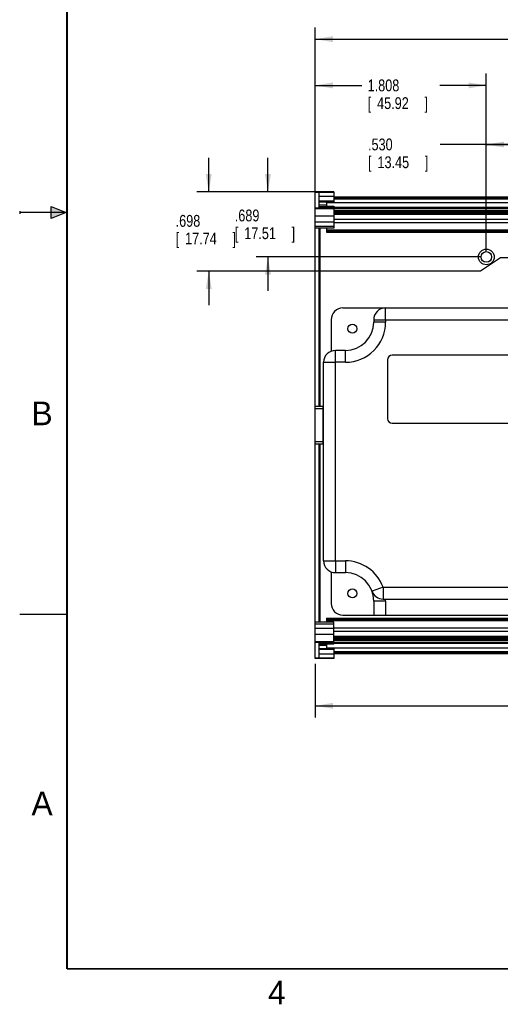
# Model space of a CAD drawing. Header units: inches. Extents: x 0 to 22, y 0 to 17.
# Tile 1 of 11: x 0 to 5.1, y 0.1 to 10.5. Entities that reach past the tile are written whole.
import ezdxf

# ---------------------------------------------------------------- set-up
doc = ezdxf.new("R2010")
doc.units = ezdxf.units.IN
doc.header["$LTSCALE"] = 1.21
doc.header["$MEASUREMENT"] = 0
doc.layers.get('0').update_dxf_attribs({"linetype": 'CONTINUOUS'})
doc.layers.add('DIMENSIONS', color=7, linetype='CONTINUOUS')
doc.styles.get("Standard").update_dxf_attribs({"font": 'txt', "width": 0.8})
doc.dimstyles.new('DIMSTYLE_1', dxfattribs={"dimtxt": 0.125, "dimasz": 0.1875, "dimexe": 0.18, "dimexo": 0.0625, "dimgap": 0.09, "dimtad": 0, "dimtih": 1, "dimtoh": 1, "dimdec": 3, "dimzin": 4, "dimdsep": 46, "dimtxsty": 'STANDARD', "dimblk": '_FILLED', "dimblk1": '_FILLED', "dimblk2": '_FILLED', "dimcen": 0.09, "dimadec": 0, "dimazin": 0, "dimtp": 0.01, "dimtm": 0.01, "dimtfac": 1, "dimtdec": 3, "dimtofl": 0, "dimtmove": 0, "dimatfit": 3, "dimldrblk": '_FILLED', "dimfxl": 1, "dimtolj": 1, "dimtzin": 4, "dimarcsym": 0})

# ---------------------------------------------------------------- blocks, each defined once
blk = doc.blocks.new('_FILLED')
at = {"color": 0, "linetype": 'BYBLOCK'}
blk.add_solid([(0, 0), (-1, 0.167), (-1, -0.167)], dxfattribs=at)
blk = doc.blocks.new('*D2')
at = {"layer": 'DIMENSIONS', "color": 2, "linetype": 'CONTINUOUS'}
for p, q in [((10.899, 3.893), (10.899, 3.157)), ((3.123, 3.725), (3.123, 3.157)), ((3.123, 3.282), (6.599, 3.282)), ((10.899, 3.282), (7.424, 3.282))]:
    blk.add_line(p, q, dxfattribs=at)
at = {"layer": 'DIMENSIONS', "color": 2, "linetype": 'CONTINUOUS', "xscale": 0.1875, "yscale": 0.1875, "zscale": 0.1875, "rotation": 180}
blk.add_blockref('_FILLED', (3.123, 3.282), dxfattribs=at)
at = {"layer": 'DIMENSIONS', "color": 2, "linetype": 'CONTINUOUS', "xscale": 0.1875, "yscale": 0.1875, "zscale": 0.1875}
blk.add_blockref('_FILLED', (10.899, 3.282), dxfattribs=at)
at = {"layer": 'DIMENSIONS', "color": 2, "linetype": 'CONTINUOUS', "width": 0.8}
for s, p in [('7.776', (6.661, 3.22)), ('[', (6.661, 3.032)), ('197.5', (6.761, 3.032)), (']', (7.261, 3.032))]:
    blk.add_text(s, height=0.125, dxfattribs=at).set_placement(p)
blk = doc.blocks.new('*D3')
at = {"layer": 'DIMENSIONS', "color": 2, "linetype": 'CONTINUOUS'}
for p, q in [((3.123, 8.396), (3.123, 9.969)), ((4.931, 8.092), (4.931, 9.969)), ((3.123, 9.844), (3.615, 9.844)), ((4.931, 9.844), (4.44, 9.844))]:
    blk.add_line(p, q, dxfattribs=at)
at = {"layer": 'DIMENSIONS', "color": 2, "linetype": 'CONTINUOUS', "xscale": 0.1875, "yscale": 0.1875, "zscale": 0.1875, "rotation": 180}
blk.add_blockref('_FILLED', (3.123, 9.844), dxfattribs=at)
at = {"layer": 'DIMENSIONS', "color": 2, "linetype": 'CONTINUOUS', "xscale": 0.1875, "yscale": 0.1875, "zscale": 0.1875}
blk.add_blockref('_FILLED', (4.931, 9.844), dxfattribs=at)
at = {"layer": 'DIMENSIONS', "color": 2, "linetype": 'CONTINUOUS', "width": 0.8}
for s, p in [('1.808', (3.677, 9.782)), ('[', (3.677, 9.594)), ('45.92', (3.777, 9.594)), (']', (4.277, 9.594))]:
    blk.add_text(s, height=0.125, dxfattribs=at).set_placement(p)
blk = doc.blocks.new('*D4')
at = {"layer": 'DIMENSIONS', "color": 2, "linetype": 'CONTINUOUS'}
for p, q in [((4.931, 8.092), (4.931, 9.344)), ((5.461, 8.096), (5.461, 9.344)), ((5.196, 9.219), (4.444, 9.219)), ((4.931, 9.219), (5.196, 9.219)), ((5.461, 9.219), (5.196, 9.219))]:
    blk.add_line(p, q, dxfattribs=at)
at = {"layer": 'DIMENSIONS', "color": 2, "linetype": 'CONTINUOUS', "xscale": 0.1875, "yscale": 0.1875, "zscale": 0.1875, "rotation": 180}
blk.add_blockref('_FILLED', (4.931, 9.219), dxfattribs=at)
at = {"layer": 'DIMENSIONS', "color": 2, "linetype": 'CONTINUOUS', "xscale": 0.1875, "yscale": 0.1875, "zscale": 0.1875}
blk.add_blockref('_FILLED', (5.461, 9.219), dxfattribs=at)
at = {"layer": 'DIMENSIONS', "color": 2, "linetype": 'CONTINUOUS', "width": 0.8}
for s, p in [('.530', (3.681, 9.157)), ('[', (3.681, 8.969)), ('13.45', (3.781, 8.969)), (']', (4.281, 8.969))]:
    blk.add_text(s, height=0.125, dxfattribs=at).set_placement(p)
blk = doc.blocks.new('*D5')
at = {"layer": 'DIMENSIONS', "color": 2, "linetype": 'CONTINUOUS'}
for p, q in [((1.998, 8.719), (1.998, 9.079)), ((3.159, 8.719), (1.873, 8.719)), ((5.08, 8.021), (4.871, 7.879)), ((5.386, 8.021), (5.08, 8.021)), ((4.871, 7.879), (1.873, 7.879)), ((1.998, 7.879), (1.998, 7.519))]:
    blk.add_line(p, q, dxfattribs=at)
at = {"layer": 'DIMENSIONS', "color": 2, "linetype": 'CONTINUOUS', "xscale": 0.1875, "yscale": 0.1875, "zscale": 0.1875}
for p, rotation in [((1.998, 8.719), 270), ((1.998, 7.879), 90)]:
    blk.add_blockref('_FILLED', p, dxfattribs=dict(at, rotation=rotation))
at = {"layer": 'DIMENSIONS', "color": 2, "linetype": 'CONTINUOUS', "width": 0.8}
for s, p in [('.698', (1.648, 8.349)), ('[', (1.648, 8.162)), ('17.74', (1.748, 8.162)), (']', (2.248, 8.162))]:
    blk.add_text(s, height=0.125, dxfattribs=at).set_placement(p)
blk = doc.blocks.new('*D6')
at = {"layer": 'DIMENSIONS', "color": 2, "linetype": 'CONTINUOUS'}
for p, q in [((2.623, 8.719), (2.623, 9.079)), ((3.061, 8.719), (2.498, 8.719)), ((4.869, 8.03), (2.498, 8.03)), ((2.623, 8.03), (2.623, 7.67))]:
    blk.add_line(p, q, dxfattribs=at)
at = {"layer": 'DIMENSIONS', "color": 2, "linetype": 'CONTINUOUS', "xscale": 0.1875, "yscale": 0.1875, "zscale": 0.1875}
for p, rotation in [((2.623, 8.719), 270), ((2.623, 8.03), 90)]:
    blk.add_blockref('_FILLED', p, dxfattribs=dict(at, rotation=rotation))
at = {"layer": 'DIMENSIONS', "color": 2, "linetype": 'CONTINUOUS', "width": 0.8}
for s, p in [('.689', (2.273, 8.406)), ('[', (2.273, 8.218)), ('17.51', (2.373, 8.218)), (']', (2.873, 8.218))]:
    blk.add_text(s, height=0.125, dxfattribs=at).set_placement(p)
blk = doc.blocks.new('*D8')
at = {"layer": 'DIMENSIONS', "color": 2, "linetype": 'CONTINUOUS'}
for p, q in [((3.123, 8.776), (3.123, 10.458)), ((9.091, 7.862), (9.091, 10.458)), ((3.123, 10.333), (5.88, 10.333)), ((9.091, 10.333), (6.805, 10.333))]:
    blk.add_line(p, q, dxfattribs=at)
at = {"layer": 'DIMENSIONS', "color": 2, "linetype": 'CONTINUOUS', "xscale": 0.1875, "yscale": 0.1875, "zscale": 0.1875, "rotation": 180}
blk.add_blockref('_FILLED', (3.123, 10.333), dxfattribs=at)
at = {"layer": 'DIMENSIONS', "color": 2, "linetype": 'CONTINUOUS', "xscale": 0.1875, "yscale": 0.1875, "zscale": 0.1875}
blk.add_blockref('_FILLED', (9.091, 10.333), dxfattribs=at)
at = {"layer": 'DIMENSIONS', "color": 2, "linetype": 'CONTINUOUS', "width": 0.8}
for s, p in [('5.968', (5.942, 10.27)), ('[', (5.942, 10.083)), ('151.59', (6.042, 10.083)), (']', (6.642, 10.083))]:
    blk.add_text(s, height=0.125, dxfattribs=at).set_placement(p)

msp = doc.modelspace()

# ---------------------------------------------------------------- hatches: boundary and pattern name
at = {"linetype": 'CONTINUOUS'}
msp.add_hatch(color=2, dxfattribs=at).paths.add_polyline_path([(0.3337, 8.5625), (0.49, 8.5), (0.3337, 8.4375)])

# ---------------------------------------------------------------- linework, layer by layer
at = {"color": 7, "linetype": 'CONTINUOUS'}
for p, q in [((3.1233, 3.7821), (3.1233, 8.7191)), ((3.3202, 8.7191), (3.1233, 8.7191)), ((3.1233, 8.7139), (3.3202, 8.7139)), ((3.1627, 8.7112), (3.1627, 8.5459)), ((3.3202, 8.7112), (3.1627, 8.7112)), ((3.1627, 8.6723), (3.3202, 8.6723)), ((3.3202, 8.7191), (3.3202, 8.6124)), ((3.3202, 8.664), (10.7021, 8.664)), ((3.3202, 8.6587), (10.7021, 8.6587)), ((3.3202, 8.6453), (10.7021, 8.6453)), ((3.1627, 8.5459), (3.1233, 8.5459)), ((3.1233, 8.5412), (3.3202, 8.5412)), ((3.3202, 8.6182), (3.1627, 8.6182)), ((3.1627, 8.6124), (3.3202, 8.6124)), ((3.1627, 8.5815), (3.2414, 8.5815)), ((3.1627, 8.5643), (3.3202, 8.5643)), ((3.1627, 8.5511), (3.3202, 8.5511)), ((3.2414, 8.6124), (3.2414, 8.5667)), ((3.2414, 8.6064), (10.7808, 8.6064)), ((3.2414, 8.5667), (3.3202, 8.5667)), ((3.3202, 8.5667), (3.3202, 8.3333)), ((3.3202, 8.555), (10.7021, 8.555)), ((3.3202, 8.5481), (10.7021, 8.5481)), ((3.3202, 8.5472), (10.7021, 8.5472)), ((3.3202, 8.4611), (3.1233, 8.4611)), ((3.3202, 8.5233), (10.7021, 8.5233)), ((3.3202, 8.5126), (10.7021, 8.5126)), ((3.3202, 8.4994), (10.7021, 8.4994)), ((3.3202, 8.4872), (10.7021, 8.4872)), ((3.3202, 8.4819), (10.7021, 8.4819)), ((3.1233, 8.4024), (3.3202, 8.4024)), ((3.3202, 8.353), (3.1233, 8.353)), ((3.3202, 8.3333), (3.1233, 8.3333)), ((3.1627, 8.3333), (3.1627, 6.4475)), ((3.1723, 8.3333), (3.1723, 6.4475)), ((3.2414, 8.3333), (3.2414, 8.2929)), ((3.3202, 8.4295), (10.7021, 8.4295)), ((3.3202, 8.3954), (10.7021, 8.3954)), ((3.1723, 8.3184), (3.1627, 8.3184)), ((3.1627, 8.2947), (3.1723, 8.2947)), ((3.2414, 8.3152), (10.7808, 8.3152)), ((3.2414, 8.3038), (10.7808, 8.3038)), ((3.2414, 8.2933), (10.7808, 8.2933)), ((3.2414, 8.2929), (10.7808, 8.2929)), ((3.4163, 7.4907), (10.6163, 7.4907)), ((3.2913, 7.3657), (3.2913, 7.0323)), ((3.7413, 7.3657), (3.7413, 7.3407)), ((3.7413, 7.3657), (10.2913, 7.3657)), ((3.8663, 7.3407), (3.7413, 7.3407)), ((3.8663, 7.3657), (3.8663, 7.3407)), ((3.3363, 4.8157), (3.3363, 7.0407)), ((3.4413, 7.0407), (3.3363, 7.0407)), ((3.4413, 6.9157), (3.4413, 7.0407)), ((6.1663, 6.9907), (3.9363, 6.9907)), ((3.2113, 4.8157), (3.2113, 6.9157)), ((3.4413, 6.9157), (3.3363, 6.9157)), ((3.8863, 6.9407), (3.8863, 6.3207)), ((3.2021, 6.4475), (3.1233, 6.4475)), ((3.1233, 6.4278), (3.2021, 6.4278)), ((3.2021, 6.4475), (3.2021, 6.0538)), ((3.9363, 6.2707), (6.1663, 6.2707)), ((3.2021, 6.0735), (3.1233, 6.0735)), ((3.1233, 6.0538), (3.2021, 6.0538)), ((3.1627, 6.0538), (3.1627, 4.1679)), ((3.1723, 6.0538), (3.1723, 4.1679)), ((3.2113, 4.8157), (3.4413, 4.8157)), ((3.4413, 4.8157), (3.4413, 4.6907)), ((3.2913, 4.6991), (3.2913, 4.3657)), ((3.3363, 4.6907), (3.4413, 4.6907)), ((3.8408, 4.5357), (3.7233, 4.4931)), ((3.8408, 4.5357), (10.1918, 4.5357)), ((3.7413, 4.3907), (3.7413, 4.2407)), ((3.8663, 4.3907), (3.7413, 4.3907)), ((3.8408, 4.4107), (10.1918, 4.4107)), ((3.8663, 4.3907), (3.8663, 4.2407)), ((3.3202, 4.1679), (3.1233, 4.1679)), ((3.1723, 4.2065), (3.1627, 4.2065)), ((3.1627, 4.1829), (3.1723, 4.1829)), ((3.2414, 4.2084), (3.2414, 4.1679)), ((3.2414, 4.2084), (10.7808, 4.2084)), ((3.2414, 4.208), (10.7808, 4.208)), ((3.2414, 4.1974), (10.7808, 4.1974)), ((3.2414, 4.186), (10.7808, 4.186)), ((3.3202, 3.9345), (3.3202, 4.1679)), ((3.4163, 4.2407), (10.6163, 4.2407)), ((3.1233, 4.1483), (3.3202, 4.1483)), ((3.3202, 4.0989), (3.1233, 4.0989)), ((3.3202, 4.1058), (10.7021, 4.1058)), ((3.3202, 4.0717), (10.7021, 4.0717)), ((3.1233, 4.0402), (3.3202, 4.0402)), ((3.3202, 3.9601), (3.1233, 3.9601)), ((3.3202, 4.0193), (10.7021, 4.0193)), ((3.3202, 4.0141), (10.7021, 4.0141)), ((3.3202, 4.0019), (10.7021, 4.0019)), ((3.3202, 3.9887), (10.7021, 3.9887)), ((3.3202, 3.9779), (10.7021, 3.9779)), ((3.1233, 3.9554), (3.1627, 3.9554)), ((3.1627, 3.9554), (3.1627, 3.79)), ((3.1627, 3.9501), (3.3202, 3.9501)), ((3.1627, 3.9369), (3.3202, 3.9369)), ((3.2414, 3.9198), (3.1627, 3.9198)), ((3.1627, 3.8889), (3.3202, 3.8889)), ((3.1627, 3.883), (3.3202, 3.883)), ((3.2414, 3.9345), (3.2414, 3.8889)), ((3.3202, 3.9345), (3.2414, 3.9345)), ((3.2414, 3.8948), (10.7808, 3.8948)), ((3.3202, 3.954), (10.7021, 3.954)), ((3.3202, 3.9532), (10.7021, 3.9532)), ((3.3202, 3.9463), (10.7021, 3.9463)), ((3.3202, 3.8889), (3.3202, 3.7821)), ((3.3202, 3.8559), (10.7021, 3.8559)), ((3.3202, 3.7874), (3.1233, 3.7874)), ((3.3202, 3.7821), (3.1233, 3.7821)), ((3.3202, 3.8289), (3.1627, 3.8289)), ((3.1627, 3.79), (3.3202, 3.79)), ((3.3202, 3.8425), (10.7021, 3.8425)), ((3.3202, 3.8372), (10.7021, 3.8372))]:
    msp.add_line(p, q, dxfattribs=at)
at = {"color": 2, "linetype": 'CONTINUOUS'}
for p, q in [((0.3337, 8.4375), (0.3337, 8.5625)), ((0.3337, 8.5625), (0.49, 8.5)), ((0, 8.515), (0, 8.485)), ((0.49, 8.5), (0, 8.5)), ((0.49, 8.5), (0.3337, 8.4375)), ((0, 4.25), (0.5, 4.25))]:
    msp.add_line(p, q, dxfattribs=at)
at = {"color": 7, "linetype": 'CONTINUOUS', "const_width": 0.02}
for points in [[(0.5, 16.5), (0.5, 0.5)], [(0.5, 0.5), (21.5, 0.5)]]:
    msp.add_lwpolyline(points, dxfattribs=at)
at = {"color": 7, "linetype": 'CONTINUOUS'}
for centre, radius in [((4.9313, 8.0297), 0.083), ((4.9313, 8.0297), 0.056), ((3.5163, 7.2707), 0.048), ((3.5163, 4.4707), 0.048)]:
    msp.add_circle(centre, radius, dxfattribs=at)
for centre, radius, start, end in [((3.4163, 7.3657), 0.125, 90, 180), ((3.8663, 7.3657), 0.125, 90, 180), ((3.4413, 7.3407), 0.3, 270, 360), ((3.4413, 7.3407), 0.425, 270, 360), ((3.3363, 6.9157), 0.125, 90, 180), ((3.9363, 6.9407), 0.05, 90, 180), ((3.9363, 6.3207), 0.05, 180, 270), ((3.3363, 4.8157), 0.125, 180, 270), ((3.4413, 4.3907), 0.425, 19.94931, 90), ((3.4413, 4.3907), 0.3, 0, 90), ((3.8408, 4.5357), 0.125, 199.94857, 270), ((3.4413, 4.3907), 0.425, 0, 2.69727), ((3.4163, 4.3657), 0.125, 180, 270)]:
    msp.add_arc(centre, radius, start, end, dxfattribs=at)
for points, knots in [([(3.8663, 7.3657), (3.8663, 7.3675), (3.8663, 7.371), (3.8664, 7.3763), (3.8664, 7.3815), (3.8664, 7.3868), (3.8663, 7.392), (3.8663, 7.3971), (3.8663, 7.4022), (3.8663, 7.4073), (3.8663, 7.4122), (3.8663, 7.4171), (3.8663, 7.4219), (3.8663, 7.4266), (3.8663, 7.4312), (3.8663, 7.4356), (3.8663, 7.44), (3.8663, 7.4442), (3.8663, 7.4482), (3.8663, 7.4521), (3.8663, 7.4559), (3.8663, 7.4595), (3.8663, 7.4629), (3.8663, 7.4661), (3.8663, 7.4692), (3.8663, 7.4721), (3.8663, 7.4748), (3.8663, 7.4772), (3.8663, 7.4795), (3.8663, 7.4816), (3.8663, 7.4835), (3.8663, 7.4852), (3.8663, 7.4866), (3.8663, 7.4878), (3.8663, 7.4888), (3.8663, 7.4896), (3.8663, 7.4902), (3.8663, 7.4905), (3.8663, 7.4907), (3.8663, 7.4907)], [0, 0, 0, 0, 0.0422841, 0.0845354, 0.1266814, 0.1686423, 0.2103306, 0.2516517, 0.2925104, 0.3328366, 0.3725636, 0.4116189, 0.4499344, 0.4874417, 0.5240695, 0.5597524, 0.5944273, 0.6280297, 0.6604993, 0.6917785, 0.7218104, 0.7505406, 0.7779179, 0.8038925, 0.8284174, 0.8514489, 0.8729451, 0.8928674, 0.9111798, 0.9278493, 0.942846, 0.9561426, 0.9677152, 0.9775429, 0.985608, 0.9918959, 0.9963953, 0.9990982, 1, 1, 1, 1]), ([(3.2113, 6.9157), (3.2114, 6.9157), (3.2115, 6.9157), (3.2118, 6.9157), (3.2124, 6.9157), (3.2132, 6.9157), (3.2142, 6.9157), (3.2154, 6.9157), (3.2169, 6.9157), (3.2185, 6.9157), (3.2204, 6.9157), (3.2225, 6.9157), (3.2248, 6.9157), (3.2273, 6.9157), (3.2299, 6.9157), (3.2328, 6.9157), (3.2359, 6.9157), (3.2391, 6.9157), (3.2426, 6.9157), (3.2461, 6.9157), (3.2499, 6.9157), (3.2538, 6.9157), (3.2579, 6.9157), (3.2621, 6.9157), (3.2664, 6.9157), (3.2708, 6.9157), (3.2754, 6.9157), (3.2801, 6.9157), (3.2849, 6.9157), (3.2898, 6.9157), (3.2947, 6.9157), (3.2998, 6.9157), (3.3049, 6.9157), (3.31, 6.9157), (3.3152, 6.9157), (3.3205, 6.9157), (3.3258, 6.9157), (3.331, 6.9157), (3.3346, 6.9157), (3.3363, 6.9157)], [0, 0, 0, 0, 0.0009018, 0.0036047, 0.0081041, 0.014392, 0.0224571, 0.0322848, 0.0438574, 0.057154, 0.0721507, 0.0888202, 0.1071326, 0.1270549, 0.1485511, 0.1715826, 0.1961075, 0.2220821, 0.2494594, 0.2781896, 0.3082215, 0.3395007, 0.3719703, 0.4055727, 0.4402476, 0.4759305, 0.5125583, 0.5500656, 0.5883811, 0.6274364, 0.6671634, 0.7074896, 0.7483483, 0.7896694, 0.8313577, 0.8733186, 0.9154646, 0.9577159, 1, 1, 1, 1]), ([(3.3363, 4.8157), (3.3363, 4.8139), (3.3363, 4.8104), (3.3364, 4.8051), (3.3364, 4.7999), (3.3364, 4.7946), (3.3363, 4.7894), (3.3363, 4.7843), (3.3363, 4.7792), (3.3363, 4.7741), (3.3363, 4.7692), (3.3363, 4.7643), (3.3363, 4.7595), (3.3363, 4.7548), (3.3363, 4.7502), (3.3363, 4.7458), (3.3363, 4.7414), (3.3363, 4.7372), (3.3363, 4.7332), (3.3363, 4.7293), (3.3363, 4.7255), (3.3363, 4.7219), (3.3363, 4.7185), (3.3363, 4.7153), (3.3363, 4.7122), (3.3363, 4.7093), (3.3363, 4.7067), (3.3363, 4.7042), (3.3363, 4.7019), (3.3363, 4.6998), (3.3363, 4.6979), (3.3363, 4.6963), (3.3363, 4.6948), (3.3363, 4.6936), (3.3363, 4.6926), (3.3363, 4.6918), (3.3363, 4.6912), (3.3363, 4.6909), (3.3363, 4.6907), (3.3363, 4.6907)], [0, 0, 0, 0, 0.0422841, 0.0845354, 0.1266814, 0.1686423, 0.2103306, 0.2516517, 0.2925104, 0.3328366, 0.3725636, 0.4116189, 0.4499344, 0.4874417, 0.5240695, 0.5597524, 0.5944273, 0.6280297, 0.6604993, 0.6917785, 0.7218104, 0.7505406, 0.7779179, 0.8038925, 0.8284174, 0.8514489, 0.8729451, 0.8928674, 0.9111798, 0.9278493, 0.942846, 0.9561426, 0.9677152, 0.9775429, 0.985608, 0.9918959, 0.9963953, 0.9990982, 1, 1, 1, 1]), ([(3.7233, 4.4931), (3.7239, 4.4914), (3.7252, 4.4882), (3.7273, 4.4834), (3.7295, 4.4787), (3.732, 4.4742), (3.7346, 4.4697), (3.7374, 4.4654), (3.7395, 4.4624), (3.7407, 4.4608), (3.7409, 4.4606)], [0, 0, 0, 0, 0.1412985, 0.2824037, 0.4230544, 0.5614286, 0.7009806, 0.8400571, 0.9757791, 1, 1, 1, 1]), ([(3.8408, 4.5357), (3.8408, 4.5339), (3.8408, 4.5304), (3.8408, 4.5251), (3.8408, 4.5199), (3.8408, 4.5146), (3.8408, 4.5094), (3.8408, 4.5042), (3.8408, 4.4991), (3.8408, 4.4941), (3.8408, 4.4891), (3.8408, 4.4843), (3.8408, 4.4795), (3.8408, 4.4748), (3.8408, 4.4702), (3.8408, 4.4658), (3.8408, 4.4614), (3.8408, 4.4572), (3.8408, 4.4532), (3.8408, 4.4493), (3.8408, 4.4455), (3.8408, 4.4419), (3.8408, 4.4385), (3.8408, 4.4353), (3.8408, 4.4322), (3.8408, 4.4293), (3.8408, 4.4266), (3.8408, 4.4242), (3.8408, 4.4219), (3.8408, 4.4198), (3.8408, 4.4179), (3.8408, 4.4163), (3.8408, 4.4148), (3.8408, 4.4136), (3.8408, 4.4126), (3.8408, 4.4118), (3.8408, 4.4112), (3.8408, 4.4109), (3.8408, 4.4107), (3.8408, 4.4107)], [0, 0, 0, 0, 0.0423994, 0.0847203, 0.1269013, 0.1688721, 0.2105545, 0.2518638, 0.2927136, 0.3330318, 0.3727501, 0.4117982, 0.4501062, 0.487604, 0.5242224, 0.5598952, 0.5945588, 0.6281509, 0.660611, 0.6918806, 0.7219032, 0.7506245, 0.7779929, 0.8039591, 0.8284762, 0.8515001, 0.8729892, 0.8929048, 0.911211, 0.9278748, 0.9428662, 0.9561581, 0.9677266, 0.9775508, 0.9856131, 0.9918988, 0.9963968, 0.9990988, 1, 1, 1, 1])]:
    msp.add_open_spline(points, degree=3, knots=knots, dxfattribs=at)

# ---------------------------------------------------------------- texts
at = {"color": 2, "linetype": 'CONTINUOUS'}
for s, p in [('B', (0.125, 6.25)), ('A', (0.125, 2.125)), ('4', (2.625, 0.125))]:
    msp.add_text(s, height=0.25, dxfattribs=at).set_placement(p)

# ---------------------------------------------------------------- dimensions: what is measured, and where the dimension line sits
at = {"layer": 'DIMENSIONS', "color": 2, "linetype": 'CONTINUOUS'}
for base, p1, p2, picture, middle in [((9.0913, 10.3327), (3.1233, 8.7764), (9.0913, 7.8622), '*D8', (6.3423, 10.239)), ((4.9313, 9.8441), (3.1233, 8.3958), (4.9313, 8.0922), '*D3', (4.0273, 9.7504)), ((5.4608166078, 9.2191309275), (4.9313166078, 8.0922057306), (5.4608166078, 8.0957057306), '*D4', (4.0313166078, 9.1253809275))]:
    dim = msp.add_linear_dim(base=base, p1=p1, p2=p2, dimstyle='DIMSTYLE_1', dxfattribs=at)
    dim.commit()
    dim.dimension.update_dxf_attribs({"geometry": picture, "text_midpoint": middle, "dimtype": 160})
for base, p1, p2, angle, picture, middle in [((1.9983, 8.0207), (3.1593, 8.7191), (5.3858, 8.0207), 270, '*D5', (1.9983, 8.3182)), ((2.6233, 8.0297), (3.0608, 8.7191), (4.8688, 8.0297), 270, '*D6', (2.6233, 8.3744)), ((3.1233, 3.2821), (10.8989, 3.8929), (3.1233, 3.7249), 180, '*D2', (7.0111, 3.1884))]:
    dim = msp.add_linear_dim(base=base, p1=p1, p2=p2, angle=angle, dimstyle='DIMSTYLE_1', dxfattribs=at)
    dim.commit()
    dim.dimension.update_dxf_attribs({"geometry": picture, "text_midpoint": middle, "dimtype": 160})

doc.saveas('drawing.dxf')
